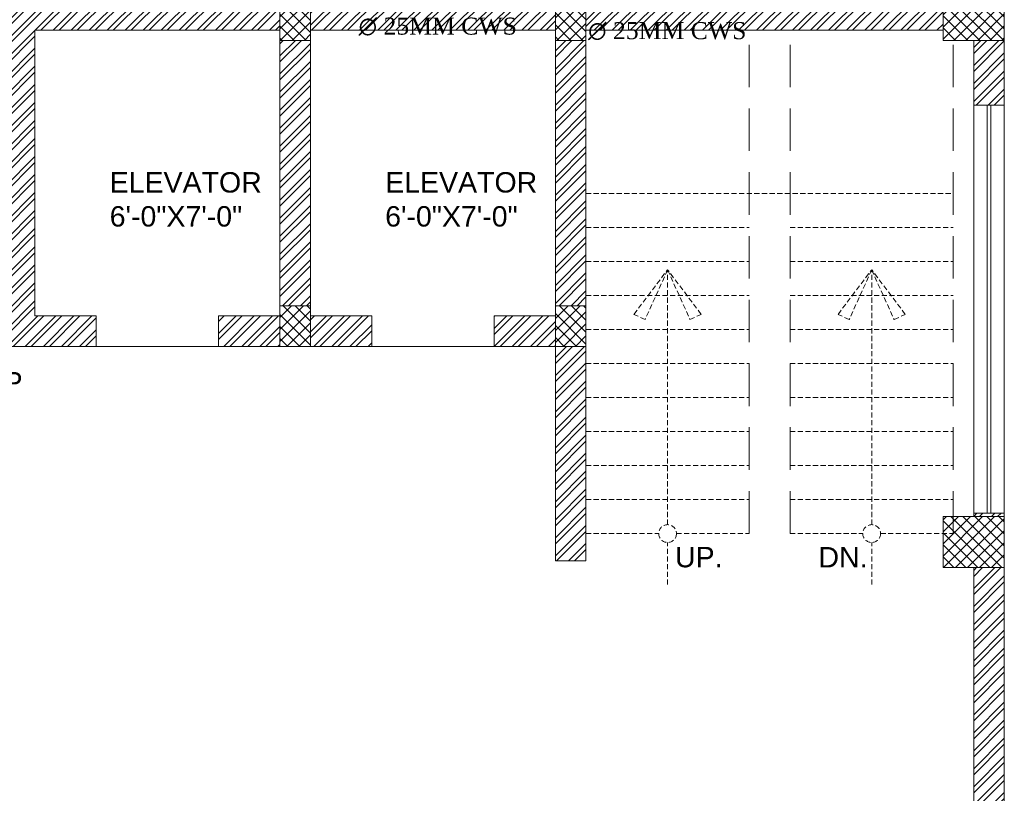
# Model space of a CAD drawing. Header units: inches. Extents: x 113025 to 158499, y 12149 to 30915.
# Tile 72 of 167: x 125639 to 125929, y 21210 to 21437. Entities that reach past the tile are written whole.
import ezdxf

# ---------------------------------------------------------------- set-up
doc = ezdxf.new("R2010")
doc.units = ezdxf.units.IN
doc.header["$MEASUREMENT"] = 0
doc.linetypes.add('HIDDEN', pattern=[0.375, 0.25, -0.125])
for name, color, linetype, lineweight in [('door 2', 42, 'Continuous', 20), ('PD_BRICK WALL_115', 134, 'Continuous', 30), ('PD_BRICK WALL_230', 4, 'Continuous', 50), ('PD_COLUMN', 2, 'Continuous', 60), ('PD_FURNITURE_LOOSE', 20, 'Continuous', 18), ('PD_HATCH', 45, 'Continuous', 9), ('PD_STAIR', 32, 'Continuous', 13), ('PD_WINDOW', 140, 'Continuous', 25), ('PP-TEXT', 7, 'Continuous', 40)]:
    doc.layers.add(name, color=color, linetype=linetype, lineweight=lineweight)
doc.layers.add('PD_025_TEXT', color=61, linetype='Continuous')
doc.styles.add('MtX_Times_New_Roman', font='times.ttf')
doc.styles.get("Standard").update_dxf_attribs({"font": 'arial.ttf', "height": 6})
doc.styles.add('style1', font='arial.ttf', dxfattribs={"height": 500})
doc.styles.add('STYLE3', font='romans.shx', dxfattribs={"height": 4})
pattern_1 = [(45, (144327.2833, 25769.4912), (-1.767766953, 1.767766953), []), (135, (144327.2833, 25769.4912), (-1.767766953, -1.767766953), [])]

# ---------------------------------------------------------------- blocks, each defined once
blk = doc.blocks.new('FIRST FLOOR PLAN 0')
at = {"layer": 'PD_HATCH', "lineweight": 5}
h = blk.add_hatch(dxfattribs=at)
h.set_pattern_fill('ANSI32', color=251, scale=10)
h.set_pattern_definition([(45, (-1110.15, -834.2493), (-2.65165, 2.65165), []), (45, (-1108.3824, -834.2493), (-2.65165, 2.65165), [])])
h.paths.add_polyline_path([(-1107, -791.5), (-1116, -791.5), (-1116, -873), (-1107, -873)])
h.paths.add_polyline_path([(-745.5, -939), (-915, -939), (-915, -948), (-745.5, -948)])
h.paths.add_polyline_path([(-561, -939), (-730.5, -939), (-730.5, -948), (-561, -948)])
h.paths.add_polyline_path([(-1107, -75), (-1116, -75), (-1116, -156.5), (-1107, -156.5)])
h.paths.add_polyline_path([(-1107, -171.5), (-1116, -171.5), (-1116, -311.5), (-1107, -311.5)])
h.paths.add_polyline_path([(-1107, -326.5), (-1116, -326.5), (-1116, -466.5), (-1107, -466.5)])
h.paths.add_polyline_path([(-1107, -481.5), (-1116, -481.5), (-1116, -621.5), (-1107, -621.5)])
h.paths.add_polyline_path([(-1107, -636.5), (-1116, -636.5), (-1116, -776.5), (-1107, -776.5)])
h.paths.add_polyline_path([(-15, 0), (-181.5, 0), (-181.5, -9), (-15, -9)])
h.paths.add_polyline_path([(-196.5, 0), (-361.5, 0), (-361.5, -9), (-196.5, -9)])
h.paths.add_polyline_path([(-376.5, 0), (-546, 0), (-546, -9), (-376.5, -9)])
h.paths.add_polyline_path([(-561, 0), (-730.5, 0), (-730.5, -9), (-561, -9)])
h.paths.add_polyline_path([(-930, 0), (-1041, 0), (-1041, -9), (-930, -9)])
h.paths.add_polyline_path([(-1056, 0), (-1116, 0), (-1116, -60), (-1107, -60), (-1107, -9), (-1056, -9)])
h.paths.add_polyline_path([(-1107, -888), (-1116, -888), (-1116, -948), (-1056, -948), (-1056, -939), (-1107, -939)])
h.paths.add_polyline_path([(-930, -939), (-1041, -939), (-1041, -948), (-930, -948)])
h.paths.add_polyline_path([(-521.25, -939), (-546, -939), (-546, -948), (-521.25, -948)])
h.paths.add_polyline_path([(-376.5, -939), (-401.25, -939), (-401.25, -948), (-376.5, -948)])
h.paths.add_polyline_path([(-339, -939), (-361.5, -939), (-361.5, -948), (-339, -948)])
h.paths.add_polyline_path([(-196.5, -939), (-219, -939), (-219, -948), (-196.5, -948)])
h.paths.add_polyline_path([(-159, -939), (-181.5, -939), (-181.5, -948), (-159, -948)])
h.paths.add_polyline_path([(-15, -939), (-39, -939), (-39, -948), (-15, -948)])
h.paths.add_polyline_path([(0, -930), (-9, -930)])
h.paths.add_polyline_path([(0, -791.5), (-9, -791.5), (-9, -930), (0, -930)])
h.paths.add_polyline_path([(0, -636.5), (-9, -636.5), (-9, -776.5), (0, -776.5)])
h.paths.add_polyline_path([(0, -326.5), (-9, -326.5), (-9, -621.5), (0, -621.5)])
h.paths.add_polyline_path([(0, -18), (-9, -18), (-9, -156.5), (0, -156.5)])
h.paths.add_polyline_path([(-18, -159.5), (-123, -159.5), (-123, -168.5), (-18, -168.5)])
h.paths.add_polyline_path([(-123, -171.5), (-132, -171.5), (-132, -249.5), (-123, -249.5)])
h.paths.add_polyline_path([(-132, -159.5), (-204, -159.5), (-204, -168.5), (-132, -168.5)])
h.paths.add_polyline_path([(-204, -171.5), (-213, -171.5), (-213, -249.5), (-204, -249.5)])
h.paths.add_polyline_path([(-213, -159.5), (-294, -159.5), (-294, -261.5), (-267, -261.5), (-267, -252.5), (-285, -252.5), (-285, -168.5), (-213, -168.5)])
h.paths.add_polyline_path([(-213, -252.5), (-231, -252.5), (-231, -261.5), (-213, -261.5)], flags=17)
h.paths.add_polyline_path([(-186, -252.5), (-204, -252.5), (-204, -261.5), (-186, -261.5)])
h.paths.add_polyline_path([(-132, -252.5), (-150, -252.5), (-150, -261.5), (-132, -261.5)])
h.paths.add_polyline_path([(-123, -261.5), (-132, -261.5), (-132, -324.5), (-123, -324.5)])
h.paths.add_polyline_path([(0, -310.5), (-9, -310.5), (-9, -311.5), (0, -311.5)])
h.paths.add_polyline_path([(0, -171.5), (-9, -171.5), (-9, -190.5), (0, -190.5)])
h.paths.add_polyline_path([(-878.25, -9), (-878.25, 0), (-915, 0), (-915, -9)])
h.paths.add_polyline_path([(-782.25, 0), (-782.25, -9), (-745.5, -9), (-745.5, 0)])
h = blk.add_hatch(dxfattribs=at)
h.set_pattern_fill('ANSI37', color=251, scale=20)
h.set_pattern_definition(pattern_1)
h.paths.add_polyline_path([(0, -171.5), (0, -156.5), (-18, -156.5), (-18, -171.5)])
h = blk.add_hatch(dxfattribs=at)
h.set_pattern_fill('ANSI37', color=251, scale=20)
h.set_pattern_definition(pattern_1)
h.paths.add_polyline_path([(-123, -171.5), (-123, -159.5), (-132, -159.5), (-132, -171.5)])
h.paths.add_polyline_path([(-204, -171.5), (-204, -159.5), (-213, -159.5), (-213, -171.5)])
h.paths.add_polyline_path([(-204, -261.5), (-204, -249.5), (-213, -249.5), (-213, -261.5)])
h.paths.add_polyline_path([(-123, -249.5), (-132, -249.5), (-132, -261.5), (-123, -261.5)])
h = blk.add_hatch(dxfattribs=at)
h.set_pattern_fill('ANSI37', color=251, scale=20)
h.set_pattern_definition(pattern_1)
h.paths.add_polyline_path([(0, -311.5), (0, -326.5), (-18, -326.5), (-18, -311.5)])
at = {"layer": 'door 2', "color": 251, "lineweight": 5}
for p, q in [((-267, -261.5), (-231, -261.5)), ((-186, -261.5), (-150, -261.5))]:
    blk.add_line(p, q, dxfattribs=at)
at = {"layer": 'PD_BRICK WALL_115', "color": 251, "lineweight": 5}
for p, q in [((-285, -252.5), (-285, -168.5)), ((-213, -168.5), (-285, -168.5)), ((-213, -252.5), (-213, -168.5)), ((-204, -252.5), (-204, -168.5)), ((-132, -168.5), (-204, -168.5)), ((-132, -252.5), (-132, -168.5)), ((-123, -324.5), (-123, -168.5)), ((-18, -168.5), (-123, -168.5)), ((-9, -190.5), (-9, -171.5)), ((0, -171.5), (0, -190.5)), ((-9, -190.5), (0, -190.5)), ((-267, -252.5), (-285, -252.5)), ((-267, -252.5), (-267, -261.5)), ((-213, -252.5), (-231, -252.5)), ((-231, -252.5), (-231, -261.5)), ((-186, -252.5), (-204, -252.5)), ((-186, -252.5), (-186, -261.5)), ((-132, -252.5), (-150, -252.5)), ((-150, -252.5), (-150, -261.5)), ((-267, -261.5), (-294, -261.5)), ((-213, -261.5), (-231, -261.5)), ((-186, -261.5), (-213, -261.5)), ((-132, -261.5), (-150, -261.5)), ((-132, -324.5), (-132, -261.5)), ((-9, -311.5), (-9, -310.5)), ((-9, -310.5), (0, -310.5)), ((0, -621.5), (0, -310.5)), ((-123, -324.5), (-132, -324.5)), ((-9, -621.5), (-9, -326.5))]:
    blk.add_line(p, q, dxfattribs=at)
at = {"layer": 'PD_BRICK WALL_230', "color": 251, "lineweight": 5}
blk.add_line((-213, -261.5), (-213, -159.5), dxfattribs=at)
at = {"layer": 'PD_COLUMN', "color": 251, "lineweight": 5}
for points in [[(0, -171.5), (0, -156.5), (-18, -156.5), (-18, -171.5)], [(-213, -171.5), (-213, -159.5), (-204, -159.5), (-204, -171.5)], [(-123, -171.5), (-123, -159.5), (-132, -159.5), (-132, -171.5)], [(-213, -249.5), (-213, -261.5), (-204, -261.5), (-204, -249.5)], [(-123, -249.5), (-123, -261.5), (-132, -261.5), (-132, -249.5)], [(0, -311.5), (0, -326.5), (-18, -326.5), (-18, -311.5)]]:
    blk.add_lwpolyline(points, close=True, dxfattribs=at)
at = {"layer": 'PD_FURNITURE_LOOSE', "color": 251, "linetype": 'HIDDEN', "lineweight": 5, "ltscale": 50}
for p, q in [((-75, -316.5), (-75, -168.5)), ((-63, -316.5), (-63, -168.5)), ((-15, -316.5), (-15, -171.5))]:
    blk.add_line(p, q, dxfattribs=at)
at = {"layer": 'PD_STAIR', "color": 251, "linetype": 'HIDDEN', "lineweight": 5, "ltscale": 6}
for p, q in [((-123, -216.5), (-15, -216.5)), ((-123, -226.5), (-75, -226.5)), ((-63, -226.5), (-15, -226.5)), ((-123, -236.5), (-75, -236.5)), ((-63, -236.5), (-15, -236.5)), ((-123, -246.5), (-75, -246.5)), ((-63, -246.5), (-15, -246.5)), ((-123, -256.5), (-75, -256.5)), ((-63, -256.5), (-15, -256.5)), ((-123, -266.5), (-75, -266.5)), ((-63, -266.5), (-15, -266.5)), ((-123, -276.5), (-75, -276.5)), ((-63, -276.5), (-15, -276.5)), ((-123, -286.5), (-75, -286.5)), ((-63, -286.5), (-15, -286.5)), ((-123, -296.5), (-75, -296.5)), ((-63, -296.5), (-15, -296.5)), ((-123, -306.5), (-75, -306.5)), ((-63, -306.5), (-15, -306.5)), ((-123, -316.5), (-101.62, -316.5)), ((-96.38, -316.5), (-75, -316.5)), ((-63, -316.5), (-41.62, -316.5)), ((-36.38, -316.5), (-15, -316.5))]:
    blk.add_line(p, q, dxfattribs=at)
for points in [[(-99, -238.92), (-105.58, -253.54), (-108.89, -252.05), (-99, -238.92)], [(-99, -313.88), (-99, -238.92)], [(-99, -238.92), (-92.42, -253.54), (-89.11, -252.05), (-99, -238.92)], [(-39, -238.92), (-45.58, -253.54), (-48.89, -252.05), (-39, -238.92)], [(-39, -313.88), (-39, -238.92)], [(-39, -238.92), (-32.42, -253.54), (-29.11, -252.05), (-39, -238.92)], [(-99, -331.46), (-99, -319.12)], [(-39, -331.46), (-39, -319.12)]]:
    blk.add_lwpolyline(points, dxfattribs=at)
for centre in [(-99, -316.5), (-39, -316.5)]:
    blk.add_circle(centre, 2.62, dxfattribs=at)
at = {"layer": 'PD_WINDOW', "color": 251, "lineweight": 5}
for p, q in [((-9, -310.5), (-9, -190.5)), ((-5, -310.5), (-5, -190.5)), ((-4, -310.5), (-4, -190.5)), ((0, -310.5), (0, -190.5))]:
    blk.add_line(p, q, dxfattribs=at)
at = {"layer": 'PD_025_TEXT', "color": 251, "char_height": 6, "attachment_point": 1}
for s, insert, width in [('{\\fArial|b0|i0|c0|p34;ELEVATOR\\P6\'-0"X7\'-0"}', (-263.04, -210.22), 137.3386), ('{\\fArial|b0|i0|c0|p34;ELEVATOR\\P6\'-0"X7\'-0"}', (-182.04, -210.22), 130.1434), ('\\pi51.834;+10" LVL', (-528.71, -268.55), 137.3386), ('\\pi50.086;RAMP UP', (-376.91, -268.99), 137.3386), ('\\pi63.359;UP', (-428.49, -268.99), 137.3386), ('\\pi53.395;±00 LVL', (-422.53, -277.53), 137.3386), ('\\pi53.395;±00 LVL', (-376.91, -277.53), 137.3386)]:
    blk.add_mtext(s, dxfattribs=dict(at, insert=insert, width=width))
at = {"layer": 'PD_025_TEXT', "color": 251, "char_height": 8, "attachment_point": 1, "style": 'style1'}
for s, insert, width in [('\\pi12.634;HAND WASH \\P\\pi30.661;AREA', (-472.45, -286.73), 91.7722), ('\\pi62.733;FOYER\\P\\pi50.744;12\'3" X 5\'10"', (-748.74, -350.34), 162.9076)]:
    blk.add_mtext(s, dxfattribs=dict(at, insert=insert, width=width))
at = {"layer": 'PD_STAIR', "color": 251, "linetype": 'HIDDEN', "ltscale": 6, "char_height": 6, "width": 132.0418, "attachment_point": 5, "style": 'STYLE3'}
for s, insert in [('{\\fArial|b0|i0|c0|p34;UP.}', (-89.84, -323.46)), ('{\\fArial|b0|i0|c0|p34;DN.}', (-47.42, -323.46))]:
    blk.add_mtext(s, dxfattribs=dict(at, insert=insert))

msp = doc.modelspace()

# ---------------------------------------------------------------- block references
at = {"color": 251}
msp.add_blockref('FIRST FLOOR PLAN 0', (125928.82, 21602.6), dxfattribs=at)

# ---------------------------------------------------------------- texts
at = {"layer": 'PP-TEXT', "style": 'MtX_Times_New_Roman'}
for p in [(125738.98, 21432.82), (125806.45, 21431.49)]:
    msp.add_text('∅ 25MM CWS ', height=5, dxfattribs=at).set_placement(p)

doc.saveas('drawing.dxf')
